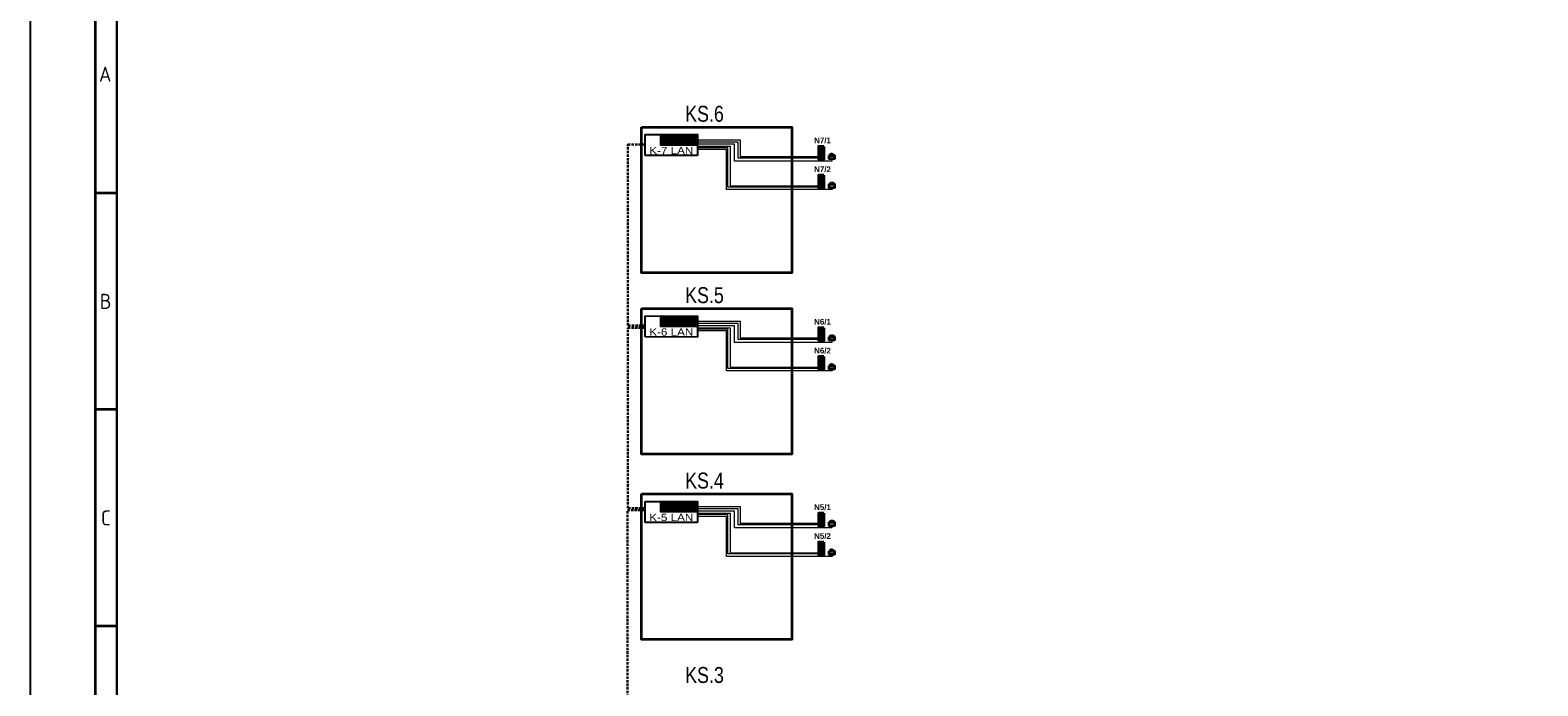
# Model space of a CAD drawing. Header units: millimetres. Extents: x -1662057 to -197461, y -941126 to 63888.
# Tile 25 of 209: x -1629150 to -1581906, y -745672 to -725130. Entities that reach past the tile are written whole.
import ezdxf
from ezdxf.enums import TextEntityAlignment as Align

# ---------------------------------------------------------------- set-up
doc = ezdxf.new("R2010")
doc.units = ezdxf.units.MM
doc.set_wipeout_variables(frame=1)
doc.linetypes.add('( DASHED )', pattern=[0.75, 0.5, -0.25])
for name, color, linetype, lineweight in [('AS', 1, 'CONTINUOUS', 18), ('AS_kabelis', 16, 'CONTINUOUS', 15), ('ESS PK', 250, 'CONTINUOUS', 9), ('VS_AS', 5, 'CONTINUOUS', 25)]:
    doc.layers.add(name, color=color, linetype=linetype, lineweight=lineweight)
for name, color, linetype in [('ESS AS', 5, 'CONTINUOUS'), ('ESS_AS_iekartas', 102, 'CONTINUOUS'), ('Rasējuma lapa', 7, 'CONTINUOUS'), ('VS-AS_Iekartas', 5, 'CONTINUOUS')]:
    doc.layers.add(name, color=color, linetype=linetype)
doc.styles.add('DEL_Arial Narrow', font='ARIALN.TTF')
doc.styles.add('ISO', font='iso')
doc.styles.add('LV', font='arial.ttf')
doc.styles.add('WMF-Arial0', font='arialbd.ttf')

# ---------------------------------------------------------------- blocks, each defined once
blk = doc.blocks.new('A2_L')
at = {"layer": 'Rasējuma lapa'}
blk.add_line((-594, 420), (-594, 0), dxfattribs=at)
at = {"layer": 'Rasējuma lapa', "lineweight": 35}
for p, q in [((-579, 415), (-579, 5)), ((-574, 360), (-579, 360)), ((-574, 310), (-579, 310)), ((-574, 260), (-579, 260))]:
    blk.add_line(p, q, dxfattribs=at)
at = {"layer": 'Rasējuma lapa', "lineweight": 30}
blk.add_line((-574, 410), (-574, 10), dxfattribs=at)
at = {"layer": 'Rasējuma lapa', "style": 'ISO'}
for s, p in [('A', (-578.08, 385.75)), ('B', (-577.9, 333.25)), ('C', (-577.64, 283.25))]:
    blk.add_text(s, height=3.5, dxfattribs=at).set_placement(p)
blk = doc.blocks.new('*U1302')
at = {"layer": 'Rasējuma lapa'}
blk.add_blockref('A2_L', (0, 0), dxfattribs=at)
blk = doc.blocks.new('DEL_VS-AS_kontroles_panelis')
blk.add_wipeout([(-326, 261), (326, 261), (326, -1), (-326, -1)]).dxf.layer = 'AS_kabelis'
at = {"layer": 'VS-AS_Iekartas', "color": 0}
for p, q in [((-325, 260), (325, 260)), ((-325, 0), (-325, 260)), ((-130, 252), (-122, 260)), ((-130, 229), (-99, 260)), ((-130, 207), (-77, 260)), ((-130, 184), (-54, 260)), ((-130, 162), (-32, 260)), ((-130, 139), (-9, 260)), ((-18, 130), (-130, 242)), ((-40, 130), (-130, 220)), ((-63, 130), (-130, 197)), ((5, 130), (-125, 260)), ((-117, 130), (13, 260)), ((27, 130), (-103, 260)), ((-95, 130), (35, 260)), ((50, 130), (-80, 260)), ((-72, 130), (58, 260)), ((72, 130), (-58, 260)), ((-50, 130), (80, 260)), ((95, 130), (-35, 260)), ((-27, 130), (103, 260)), ((117, 130), (-13, 260)), ((-5, 130), (125, 260)), ((139, 130), (9, 260)), ((18, 130), (148, 260)), ((162, 130), (32, 260)), ((40, 130), (170, 260)), ((184, 130), (54, 260)), ((63, 130), (193, 260)), ((207, 130), (77, 260)), ((85, 130), (215, 260)), ((229, 130), (99, 260)), ((108, 130), (238, 260)), ((252, 130), (122, 260)), ((130, 130), (260, 260)), ((274, 130), (144, 260)), ((152, 130), (282, 260)), ((297, 130), (167, 260)), ((175, 130), (305, 260)), ((319, 130), (189, 260)), ((197, 130), (325, 258)), ((325, 146), (211, 260)), ((220, 130), (325, 235)), ((325, 169), (234, 260)), ((242, 130), (325, 213)), ((325, 191), (256, 260)), ((265, 130), (325, 190)), ((325, 214), (279, 260)), ((325, 236), (301, 260)), ((325, 259), (324, 260)), ((325, 260), (325, 0)), ((325, 0), (-325, 0)), ((-85, 130), (-130, 175)), ((-108, 130), (-130, 152)), ((287, 130), (325, 168)), ((310, 130), (325, 145))]:
    blk.add_line(p, q, dxfattribs=at)
blk.add_lwpolyline([(-130, 260), (325, 260), (325, 130), (-130, 130)], close=True, dxfattribs=at)
at = {"layer": 'VS-AS_Iekartas', "color": 0, "style": 'DEL_Arial Narrow', "width": 1.4}
blk.add_attdef('TIPS', text='', height=90, dxfattribs=at).set_placement((0, -10), align=Align.BOTTOM_CENTER)

msp = doc.modelspace()

# ---------------------------------------------------------------- hatches: boundary and pattern name
at = {"layer": 'ESS AS', "true_color": 0xffffff, "transparency": 33554687}
h = msp.add_hatch(color=7, dxfattribs=at)
h.dxf.hatch_style = 1
h.paths.add_polyline_path([(-1604275.35912, -728771.02995), (-1604438.67114, -728771.02995), (-1604438.67114, -729161.93077), (-1604275.35912, -729161.93077)])
h = msp.add_hatch(color=7, dxfattribs=at)
h.dxf.hatch_style = 1
h.paths.add_polyline_path([(-1604275.35912, -729676.1095), (-1604438.67114, -729676.1095), (-1604438.67114, -730067.01033), (-1604275.35912, -730067.01033)])
h = msp.add_hatch(color=7, dxfattribs=at)
h.dxf.hatch_style = 1
h.paths.add_polyline_path([(-1604275.35912, -734453.72625), (-1604438.67114, -734453.72625), (-1604438.67114, -734844.62708), (-1604275.35912, -734844.62708)])
h = msp.add_hatch(color=7, dxfattribs=at)
h.dxf.hatch_style = 1
h.paths.add_polyline_path([(-1604275.35912, -735358.80581), (-1604438.67114, -735358.80581), (-1604438.67114, -735749.70664), (-1604275.35912, -735749.70664)])
h = msp.add_hatch(color=7, dxfattribs=at)
h.dxf.hatch_style = 1
h.paths.add_polyline_path([(-1604275.35912, -740262.36609), (-1604438.67114, -740262.36609), (-1604438.67114, -740653.26692), (-1604275.35912, -740653.26692)])
h = msp.add_hatch(color=7, dxfattribs=at)
h.dxf.hatch_style = 1
h.paths.add_polyline_path([(-1604275.35912, -741167.44565), (-1604438.67114, -741167.44565), (-1604438.67114, -741558.34647), (-1604275.35912, -741558.34647)])

# ---------------------------------------------------------------- linework, layer by layer
at = {"layer": 'ESS AS', "color": 1, "lineweight": 35, "ltscale": 2, "transparency": 33554687}
for p, q in [((-1604027.44988, -728998.24039), (-1604113.0836, -729054.41703)), ((-1604025.66544, -728998.24039), (-1603940.03172, -729054.41703)), ((-1604027.44988, -729903.31995), (-1604113.0836, -729959.49659)), ((-1604025.66544, -729903.31995), (-1603940.03172, -729959.49659)), ((-1604027.44988, -734680.9367), (-1604113.0836, -734737.11334)), ((-1604025.66544, -734680.9367), (-1603940.03172, -734737.11334)), ((-1604027.44988, -735586.01626), (-1604113.0836, -735642.1929)), ((-1604025.66544, -735586.01626), (-1603940.03172, -735642.1929)), ((-1604027.44988, -740489.57654), (-1604113.0836, -740545.75318)), ((-1604025.66544, -740489.57654), (-1603940.03172, -740545.75318)), ((-1604027.44988, -741394.65609), (-1604113.0836, -741450.83273)), ((-1604025.66544, -741394.65609), (-1603940.03172, -741450.83273))]:
    msp.add_line(p, q, dxfattribs=at)
at = {"layer": 'ESS AS', "color": 5, "lineweight": 40, "ltscale": 2, "transparency": 33554687}
for points in [[(-1604275.35912, -728771.02995), (-1604275.35912, -729161.93077), (-1604438.67114, -729161.93077), (-1604438.67114, -728771.02995)], [(-1604275.35912, -729676.1095), (-1604275.35912, -730067.01033), (-1604438.67114, -730067.01033), (-1604438.67114, -729676.1095)], [(-1604275.35912, -734453.72625), (-1604275.35912, -734844.62708), (-1604438.67114, -734844.62708), (-1604438.67114, -734453.72625)], [(-1604275.35912, -735358.80581), (-1604275.35912, -735749.70664), (-1604438.67114, -735749.70664), (-1604438.67114, -735358.80581)], [(-1604275.35912, -740262.36609), (-1604275.35912, -740653.26692), (-1604438.67114, -740653.26692), (-1604438.67114, -740262.36609)], [(-1604275.35912, -741167.44565), (-1604275.35912, -741558.34647), (-1604438.67114, -741558.34647), (-1604438.67114, -741167.44565)]]:
    msp.add_lwpolyline(points, close=True, dxfattribs=at)
at = {"layer": 'ESS AS', "color": 1, "lineweight": 35, "ltscale": 2, "transparency": 33554687}
for points in [[(-1604113.17988, -729054.51793), (-1603940.4682, -729054.51793), (-1603940.4682, -729164.38718), (-1604113.17988, -729164.38718)], [(-1604113.17988, -729959.59749), (-1603940.4682, -729959.59749), (-1603940.4682, -730069.46673), (-1604113.17988, -730069.46673)], [(-1604113.17988, -734737.21424), (-1603940.4682, -734737.21424), (-1603940.4682, -734847.08349), (-1604113.17988, -734847.08349)], [(-1604113.17988, -735642.2938), (-1603940.4682, -735642.2938), (-1603940.4682, -735752.16304), (-1604113.17988, -735752.16304)], [(-1604113.17988, -740545.85408), (-1603940.4682, -740545.85408), (-1603940.4682, -740655.72332), (-1604113.17988, -740655.72332)], [(-1604113.17988, -741450.93363), (-1603940.4682, -741450.93363), (-1603940.4682, -741560.80288), (-1604113.17988, -741560.80288)]]:
    msp.add_lwpolyline(points, close=True, dxfattribs=at)
at = {"layer": 'ESS AS', "color": 5, "lineweight": 40, "ltscale": 2, "transparency": 33554687}
for centre in [(-1604312.16274, -729126.77099), (-1604312.16274, -730031.85054), (-1604312.16274, -734809.4673), (-1604312.16274, -735714.54685), (-1604312.16274, -740618.10713), (-1604312.16274, -741523.18669)]:
    msp.add_circle(centre, 16.76601, dxfattribs=at)
at = {"layer": 'ESS_AS_iekartas', "color": 6, "lineweight": 35}
for points in [[(-1609996.35194, -728169.57862), (-1605284.74912, -728169.57862), (-1605284.74912, -732733.7834), (-1609996.35194, -732733.7834)], [(-1609996.35194, -733852.27493), (-1605284.74912, -733852.27493), (-1605284.74912, -738416.47971), (-1609996.35194, -738416.47971)], [(-1609996.35194, -739660.91477), (-1605284.74912, -739660.91477), (-1605284.74912, -744225.11954), (-1609996.35194, -744225.11954)]]:
    msp.add_lwpolyline(points, close=True, dxfattribs=at)

# ---------------------------------------------------------------- block references
at = {"layer": 'Rasējuma lapa', "xscale": 135.6730224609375, "yscale": 135.6730224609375, "zscale": 135.6730224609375}
msp.add_blockref('*U1302', (-1548560.09211, -779077.99725), dxfattribs=at)

# ---------------------------------------------------------------- texts
at = {"layer": 'AS', "color": 6, "style": 'LV', "width": 0.8}
for s, p in [('KS.6 ', (-1608624.64971, -727999.11379)), ('KS.5 ', (-1608624.64971, -733681.8101)), ('KS.4 ', (-1608624.64971, -739490.44994)), ('KS.3 ', (-1608624.64971, -745581.99503))]:
    msp.add_text(s, height=500, dxfattribs=at).set_placement(p)
at = {"layer": 'ESS AS', "color": 5, "transparency": 33554687, "style": 'WMF-Arial0'}
for p in [(-1604393.17912, -729002.10722), (-1604393.17912, -729907.18678), (-1604393.17912, -734684.80353), (-1604393.17912, -735589.88309), (-1604393.17912, -740493.44337), (-1604393.17912, -741398.52292)]:
    msp.add_text('N', height=99.93911, dxfattribs=at).set_placement(p)
at = {"layer": 'ESS PK', "color": 5, "style": 'WMF-Arial0'}
for s, p in [('N7/1', (-1604584.32732, -728672.05484)), ('N7/2', (-1604584.32732, -729577.1344)), ('N6/1', (-1604584.32732, -734354.75115)), ('N6/2', (-1604584.32732, -735259.83071)), ('N5/1', (-1604584.32732, -740163.39099)), ('N5/2', (-1604584.32732, -741068.47055))]:
    msp.add_text(s, height=178.4729, dxfattribs=at).set_placement(p)

# ---------------------------------------------------------------- next in the draw order: block references
at = {"layer": 'ESS AS', "color": 6, "transparency": 33554687}
ref = msp.add_blockref('DEL_VS-AS_kontroles_panelis', (-1609060.0247, -729060.85675), dxfattribs=dict(at, xscale=2.53125, yscale=2.53125, zscale=2.53125, rotation=359.9240141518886))
ref.add_attrib('TIPS', 'K-7 LAN', dxfattribs={"layer": 'VS-AS_Iekartas', "height": 227.8125, "rotation": 359.92401415, "style": 'DEL_Arial Narrow', "width": 1.4}).set_placement((-1609060.05827, -729086.16922), align=Align.BOTTOM_CENTER)
ref = msp.add_blockref('DEL_VS-AS_kontroles_panelis', (-1609060.0247, -734743.55306), dxfattribs=dict(at, xscale=2.53125, yscale=2.53125, zscale=2.53125, rotation=359.9240141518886))
ref.add_attrib('TIPS', 'K-6 LAN', dxfattribs={"layer": 'VS-AS_Iekartas', "height": 227.8125, "rotation": 359.92401415, "style": 'DEL_Arial Narrow', "width": 1.4}).set_placement((-1609060.05827, -734768.86553), align=Align.BOTTOM_CENTER)
ref = msp.add_blockref('DEL_VS-AS_kontroles_panelis', (-1609060.0247, -740552.19289), dxfattribs=dict(at, xscale=2.53125, yscale=2.53125, zscale=2.53125, rotation=359.9240141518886))
ref.add_attrib('TIPS', 'K-5 LAN', dxfattribs={"layer": 'VS-AS_Iekartas', "height": 227.8125, "rotation": 359.92401415, "style": 'DEL_Arial Narrow', "width": 1.4}).set_placement((-1609060.05827, -740577.50537), align=Align.BOTTOM_CENTER)

# ---------------------------------------------------------------- next in the draw order: linework, layer by layer
at = {"layer": 'VS_AS', "color": 6, "linetype": '( DASHED )', "lineweight": 30, "ltscale": 150}
msp.add_lwpolyline([(-1577378.85195, -750428.64751), (-1610445.27443, -750428.64751), (-1610445.27443, -746303.0465), (-1609887.33117, -746303.0465), (-1609887.33117, -746240.10491), (-1610433.35639, -746240.10491), (-1610433.35639, -740166.06036), (-1609887.53784, -740166.06036), (-1609887.53784, -740107.01113), (-1610422.95395, -740107.01113), (-1610422.95395, -734457.98827), (-1609886.02225, -734457.98827), (-1609886.02225, -734385.87398), (-1610419.78499, -734385.87398), (-1610419.78499, -728712.1995), (-1609893.18685, -728712.1995)], dxfattribs=at)
at = {"layer": 'VS_AS', "color": 1, "lineweight": 20}
for points in [[(-1604031.09694, -729161.17883), (-1604031.09694, -729229.34041), (-1607075.91437, -729229.34041), (-1607075.91437, -728705.62171), (-1608239.47305, -728705.62171)], [(-1608231.75733, -728566.07001), (-1606905.27288, -728566.07001), (-1606905.27288, -729085.44374), (-1604446.29932, -729085.44374)], [(-1608231.68844, -728769.22712), (-1607212.11067, -728769.22712), (-1607212.11067, -730009.62302), (-1604438.72137, -730009.62302)], [(-1604023.519, -730065.20232), (-1604023.519, -730124.34207), (-1607328.81099, -730124.34207), (-1607328.81099, -728871.27336), (-1608225.07496, -728871.27336)], [(-1604031.09694, -734843.87514), (-1604031.09694, -734912.03672), (-1607075.91437, -734912.03672), (-1607075.91437, -734388.31802), (-1608239.47305, -734388.31802)], [(-1608231.75733, -734248.76632), (-1606905.27288, -734248.76632), (-1606905.27288, -734768.14005), (-1604446.29932, -734768.14005)], [(-1608231.68844, -734451.92343), (-1607212.11067, -734451.92343), (-1607212.11067, -735692.31933), (-1604438.72137, -735692.31933)], [(-1604023.519, -735747.89863), (-1604023.519, -735807.03838), (-1607328.81099, -735807.03838), (-1607328.81099, -734553.96967), (-1608225.07496, -734553.96967)], [(-1604031.09694, -740652.51497), (-1604031.09694, -740720.67655), (-1607075.91437, -740720.67655), (-1607075.91437, -740196.95786), (-1608239.47305, -740196.95786)], [(-1608231.75733, -740057.40616), (-1606905.27288, -740057.40616), (-1606905.27288, -740576.77989), (-1604446.29932, -740576.77989)], [(-1608231.68844, -740260.56327), (-1607212.11067, -740260.56327), (-1607212.11067, -741500.95917), (-1604438.72137, -741500.95917)], [(-1604023.519, -741556.53846), (-1604023.519, -741615.67821), (-1607328.81099, -741615.67821), (-1607328.81099, -740362.60951), (-1608225.07496, -740362.60951)]]:
    msp.add_lwpolyline(points, dxfattribs=at)
at = {"layer": 'VS_AS', "color": 6, "lineweight": 20}
for points in [[(-1604452.01722, -730047.21901), (-1607288.30344, -730047.21901), (-1607288.30344, -728815.78458), (-1608237.88857, -728815.78458)], [(-1604435.96576, -729136.43669), (-1606965.68975, -729136.43669), (-1606965.68975, -728634.59367), (-1608228.65726, -728634.59367)], [(-1604452.01722, -735729.91532), (-1607288.30344, -735729.91532), (-1607288.30344, -734498.48089), (-1608237.88857, -734498.48089)], [(-1604435.96576, -734819.133), (-1606965.68975, -734819.133), (-1606965.68975, -734317.28998), (-1608228.65726, -734317.28998)], [(-1604452.01722, -741538.55515), (-1607288.30344, -741538.55515), (-1607288.30344, -740307.12073), (-1608237.88857, -740307.12073)], [(-1604435.96576, -740627.77283), (-1606965.68975, -740627.77283), (-1606965.68975, -740125.92981), (-1608228.65726, -740125.92981)]]:
    msp.add_lwpolyline(points, dxfattribs=at)

doc.saveas('drawing.dxf')
